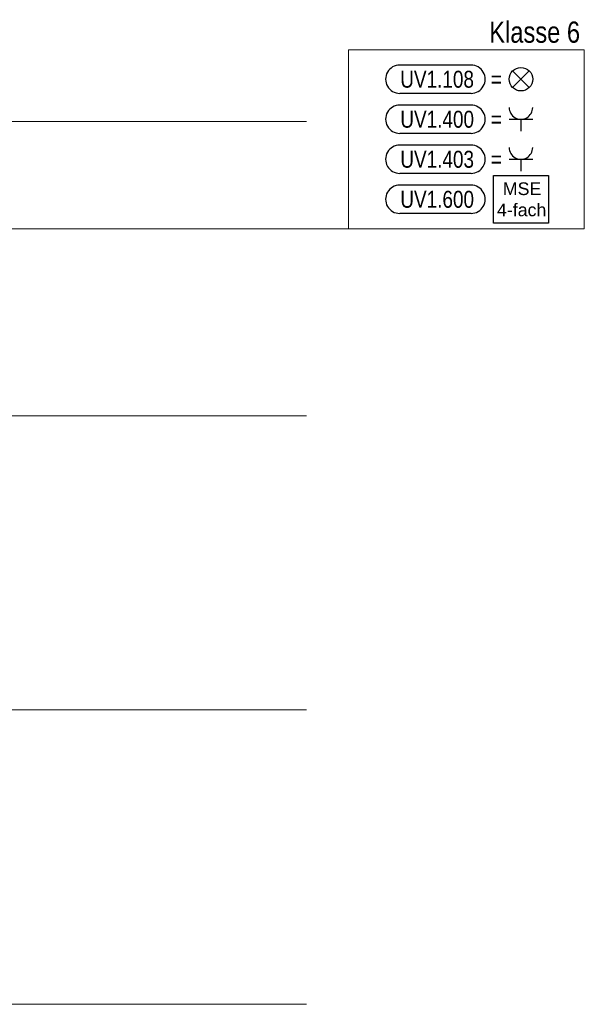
# Model space of a CAD drawing. Extents: x 1101 to 1942, y 41 to 882.
# Tile 103 of 104: x 1613 to 1709, y 489 to 657. Entities that reach past the tile are written whole.
import ezdxf
from ezdxf.lldxf.tags import DXFTag

# ---------------------------------------------------------------- set-up
doc = ezdxf.new("R2010")
doc.units = 0
doc.layers.get('0').update_dxf_attribs({"lineweight": 13})
for name, color, linetype, lineweight in [('Axen', 7, 'Continuous', 25), ('BI_E_Allgemein', 7, 'Continuous', 18), ('BI_X_Geometrie', 7, 'Continuous', 13)]:
    doc.layers.add(name, color=color, linetype=linetype, lineweight=lineweight)
doc.layers.add('BI_E_Starkstrom', color=1, linetype='Continuous', lineweight=25, true_color=0xff0000)
doc.layers.add('BI_E_Stromkreis', color=1, linetype='Continuous', lineweight=25, true_color=0xff0000)
doc.styles.get("Standard").update_dxf_attribs({"font": 'arial.ttf'})
tags = doc.linetypes.add('ALL_S25', pattern=[0.001, 0, -0.001]).pattern_tags.tags
tags[6:7] = [DXFTag(74, 4), DXFTag(75, 0), DXFTag(340, '0'), DXFTag(46, 1.0), DXFTag(50, 0.0), DXFTag(44, 0.0), DXFTag(45, 0.0)]
tags[4:5] = [DXFTag(74, 4), DXFTag(75, 0), DXFTag(340, '0'), DXFTag(46, 1.0), DXFTag(50, 0.0), DXFTag(44, 0.0), DXFTag(45, 0.0)]

# ---------------------------------------------------------------- blocks, each defined once
blk = doc.blocks.new('Referenz-A03CP7TX1H', base_point=(1202.26, 90.13))
at = {"layer": 'Axen', "color": 0, "linetype": 'ALL_S25', "lineweight": -2, "ltscale": 0.13}
for p, q in [((1661.88, 639.45), (1222.37, 639.45)), ((1661.87, 589.45), (1222.36, 589.45)), ((1661.86, 539.45), (1222.35, 539.45)), ((1661.85, 489.45), (1222.34, 489.45))]:
    blk.add_line(p, q, dxfattribs=at)
blk = doc.blocks.new('Blockreferenz-A03CP85F1H', base_point=(1693.62, 622.16))
at = {"layer": 'BI_E_Starkstrom', "linetype": 'ByBlock', "ltscale": 0.25}
for p, q in [((1693.62, 622.16), (1693.62, 630.26)), ((1693.62, 630.26), (1703, 630.26)), ((1703, 630.26), (1703, 622.16)), ((1703, 622.16), (1693.62, 622.16))]:
    blk.add_line(p, q, dxfattribs=at)
at = {"layer": 'BI_E_Starkstrom', "linetype": 'ByBlock', "ltscale": 0.25, "char_height": 2.16, "attachment_point": 1}
for s, insert in [('{\\fArial;MSE}', (1695.23, 629.09)), ('{\\fArial;4-fach}', (1694.24, 625.49))]:
    blk.add_mtext(s, dxfattribs=dict(at, insert=insert))
blk = doc.blocks.new('Blockreferenz-A03CP85R1H', base_point=(1675.3, 630.61))
at = {"color": 0, "linetype": 'ByBlock', "lineweight": -2, "ltscale": 0.25}
for p, q in [((1689.84, 635.41), (1677.7, 635.41)), ((1689.84, 630.61), (1677.7, 630.61))]:
    blk.add_line(p, q, dxfattribs=at)
at = {"color": 0, "lineweight": -2}
for p, q in [((1696.31, 633.01), (1700.31, 633.01)), ((1698.31, 633.01), (1698.31, 631.01))]:
    blk.add_line(p, q, dxfattribs=at)
at = {"color": 0, "linetype": 'ByBlock', "lineweight": -2, "ltscale": 0.25}
for centre, major_axis in [((1677.7, 633.01), (0, 2.4)), ((1689.84, 633.01), (0, -2.4))]:
    blk.add_ellipse(centre, major_axis=major_axis, ratio=1, start_param=0, end_param=3.141593, dxfattribs=at)
at = {"color": 0, "lineweight": -2}
blk.add_ellipse((1698.31, 635.01), major_axis=(-2, 0), ratio=1, start_param=0, end_param=3.141593, dxfattribs=at)
at = {"color": 0, "lineweight": -2, "insert": (1677.81, 634.45), "char_height": 2.88, "attachment_point": 1}
blk.add_mtext('{\\W0.8;\\fArial;UV1.403}', dxfattribs=at)
at = {"color": 0, "linetype": 'ByBlock', "lineweight": -2, "ltscale": 0.25, "insert": (1693.2, 634.45), "char_height": 2.88, "attachment_point": 1}
blk.add_mtext('{\\W0.8;\\fArial;=}', dxfattribs=at)
blk = doc.blocks.new('Blockreferenz-A03CP86F1H', base_point=(1675.3, 644.21))
at = {"color": 30, "linetype": 'ByBlock', "lineweight": -2, "ltscale": 0.25, "true_color": 0xff6600}
for p, q in [((1689.84, 649.01), (1677.7, 649.01)), ((1699.72, 645.2), (1696.89, 648.03)), ((1699.72, 648.03), (1696.89, 645.2)), ((1689.84, 644.21), (1677.7, 644.21))]:
    blk.add_line(p, q, dxfattribs=at)
blk.add_circle((1698.31, 646.61), 2, dxfattribs=at)
for centre, major_axis in [((1677.7, 646.61), (0, 2.4)), ((1689.84, 646.61), (0, -2.4))]:
    blk.add_ellipse(centre, major_axis=major_axis, ratio=1, start_param=0, end_param=3.141593, dxfattribs=at)
at = {"color": 30, "lineweight": -2, "true_color": 0xff6600, "insert": (1677.8, 648.05), "char_height": 2.88, "attachment_point": 1}
blk.add_mtext('{\\W0.8;\\fArial;UV1.108}', dxfattribs=at)
at = {"color": 30, "linetype": 'ByBlock', "lineweight": -2, "ltscale": 0.25, "true_color": 0xff6600, "insert": (1693.2, 648.05), "char_height": 2.88, "attachment_point": 1}
blk.add_mtext('{\\W0.8;\\fArial;=}', dxfattribs=at)
blk = doc.blocks.new('Blockreferenz-A03CP8731H', base_point=(1675.3, 623.81))
at = {"layer": 'BI_E_Starkstrom', "color": 0, "linetype": 'ByBlock', "lineweight": -2, "ltscale": 0.25}
for p, q in [((1689.84, 628.61), (1677.7, 628.61)), ((1689.84, 623.81), (1677.7, 623.81))]:
    blk.add_line(p, q, dxfattribs=at)
for centre, major_axis in [((1677.7, 626.21), (0, 2.4)), ((1689.84, 626.21), (0, -2.4))]:
    blk.add_ellipse(centre, major_axis=major_axis, ratio=1, start_param=0, end_param=3.141593, dxfattribs=at)
at = {"layer": 'BI_E_Starkstrom', "color": 0, "lineweight": -2, "insert": (1677.81, 627.65), "char_height": 2.88, "attachment_point": 1}
blk.add_mtext('{\\W0.8;\\fArial;UV1.600}', dxfattribs=at)
blk = doc.blocks.new('Polygon-A03CP87F1H', base_point=(1669.02, 621.21))
at = {"color": 0, "linetype": 'ByBlock', "lineweight": -2, "ltscale": 0.18}
for p, q in [((1669.02, 621.21), (1669.02, 651.61)), ((1669.02, 651.61), (1709.08, 651.61)), ((1709.08, 651.61), (1709.08, 621.21)), ((1709.08, 621.21), (1669.02, 621.21))]:
    blk.add_line(p, q, dxfattribs=at)
blk = doc.blocks.new('Blockreferenz-A03CP87P1H', base_point=(1675.3, 637.41))
at = {"color": 0, "linetype": 'ByBlock', "lineweight": -2, "ltscale": 0.25}
for p, q in [((1689.84, 642.21), (1677.7, 642.21)), ((1689.84, 637.41), (1677.7, 637.41))]:
    blk.add_line(p, q, dxfattribs=at)
at = {"color": 0, "lineweight": -2}
for p, q in [((1696.31, 639.81), (1700.31, 639.81)), ((1698.31, 639.81), (1698.31, 637.81))]:
    blk.add_line(p, q, dxfattribs=at)
at = {"color": 0, "linetype": 'ByBlock', "lineweight": -2, "ltscale": 0.25}
for centre, major_axis in [((1677.7, 639.81), (0, 2.4)), ((1689.84, 639.81), (0, -2.4))]:
    blk.add_ellipse(centre, major_axis=major_axis, ratio=1, start_param=0, end_param=3.141593, dxfattribs=at)
at = {"color": 0, "lineweight": -2}
blk.add_ellipse((1698.31, 641.81), major_axis=(-2, 0), ratio=1, start_param=0, end_param=3.141593, dxfattribs=at)
at = {"color": 0, "lineweight": -2, "insert": (1677.81, 641.25), "char_height": 2.88, "attachment_point": 1}
blk.add_mtext('{\\W0.8;\\fArial;UV1.400}', dxfattribs=at)
at = {"color": 0, "linetype": 'ByBlock', "lineweight": -2, "ltscale": 0.25, "insert": (1693.2, 641.25), "char_height": 2.88, "attachment_point": 1}
blk.add_mtext('{\\W0.8;\\fArial;=}', dxfattribs=at)

msp = doc.modelspace()

# ---------------------------------------------------------------- linework, layer by layer
at = {"layer": 'BI_X_Geometrie', "color": 7, "ltscale": 0.13}
msp.add_line((1669.02, 621.21), (1564.37, 621.21), dxfattribs=at)

# ---------------------------------------------------------------- block references
at = {"color": 251, "lineweight": 13, "ltscale": 0.13, "true_color": 0x5f5f5f}
msp.add_blockref('Referenz-A03CP7TX1H', (1202.26, 90.13), dxfattribs=at)
at = {"layer": 'BI_E_Allgemein', "color": 7, "ltscale": 0.18}
msp.add_blockref('Polygon-A03CP87F1H', (1669.02, 621.21), dxfattribs=at)
at = {"layer": 'BI_E_Stromkreis', "ltscale": 0.25}
for name, p in [('Blockreferenz-A03CP86F1H', (1675.3, 644.21)), ('Blockreferenz-A03CP87P1H', (1675.3, 637.41)), ('Blockreferenz-A03CP85R1H', (1675.3, 630.61)), ('Blockreferenz-A03CP8731H', (1675.3, 623.81))]:
    msp.add_blockref(name, p, dxfattribs=at)
at = {"layer": 'BI_X_Geometrie', "ltscale": 0.13}
msp.add_blockref('Blockreferenz-A03CP85F1H', (1693.62, 622.16), dxfattribs=at)

# ---------------------------------------------------------------- texts
at = {"layer": 'BI_E_Allgemein', "ltscale": 0.18, "insert": (1692.93, 656.41), "char_height": 3.6, "attachment_point": 1}
msp.add_mtext('{\\W0.8;\\fArial;Klasse 6}', dxfattribs=at)

doc.saveas('drawing.dxf')
